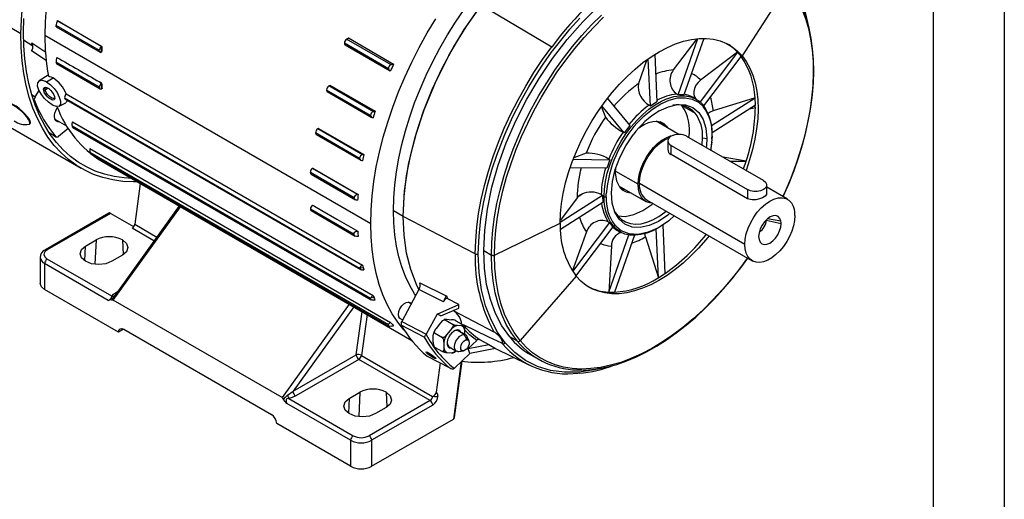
# Model space of a CAD drawing. Header units: inches. Extents: x 0 to 33, y 0 to 25.5.
# Tile 12 of 15: x 22.6 to 33, y 14 to 19.1. Entities that reach past the tile are written whole.
import ezdxf

# ---------------------------------------------------------------- set-up
doc = ezdxf.new("R2010")
doc.units = ezdxf.units.IN
doc.header["$LTSCALE"] = 3
doc.header["$MEASUREMENT"] = 0
doc.layers.add('TEXT', color=140, linetype='Continuous', lineweight=25)

msp = doc.modelspace()

# ---------------------------------------------------------------- linework, layer by layer
at = {"color": 7, "linetype": 'Continuous'}
msp.add_line((33, 25.5), (33, 0), dxfattribs=at)
for p, q in [((22.62, 18.914), (20.916, 19.897)), ((30.712, 19.425), (30.232, 18.682)), ((27.48, 19.218), (28.223, 18.776)), ((23.003, 19.051), (23.004, 19.054)), ((23.472, 18.78), (23.003, 19.051)), ((23.004, 19.054), (23.475, 18.782)), ((23.448, 18.737), (22.99, 19.001)), ((22.993, 18.988), (23.455, 18.721)), ((22.745, 18.785), (22.648, 18.846)), ((22.734, 18.819), (22.882, 18.72)), ((22.743, 18.786), (22.734, 18.819)), ((26.312, 16.911), (22.872, 18.897)), ((26.5, 18.547), (26.034, 18.816)), ((26.058, 18.859), (26.074, 18.869)), ((26.527, 18.589), (26.058, 18.859)), ((26.077, 18.871), (26.554, 18.596)), ((29.756, 18.862), (29.506, 18.533)), ((29.556, 18.272), (29.765, 18.865)), ((29.828, 18.867), (29.618, 18.271)), ((22.732, 18.735), (22.744, 18.759)), ((22.886, 18.633), (22.732, 18.735)), ((23.471, 18.721), (23.468, 18.72)), ((23.472, 18.78), (23.472, 18.78)), ((26.042, 18.8), (26.519, 18.525)), ((30.185, 18.72), (29.79, 18.196)), ((30.185, 18.72), (29.795, 18.427)), ((30.185, 18.72), (30.204, 18.698)), ((23.448, 18.351), (22.99, 18.615)), ((29.222, 18.634), (29.138, 18.389)), ((29.264, 18.153), (29.241, 18.651)), ((29.31, 18.697), (29.334, 18.198)), ((29.83, 18.154), (30.223, 18.674)), ((30.204, 18.698), (30.232, 18.682)), ((30.204, 18.698), (30.223, 18.674)), ((22.994, 18.601), (23.455, 18.335)), ((26.554, 18.596), (26.527, 18.589)), ((21.552, 18.479), (23.256, 17.496)), ((22.908, 18.479), (22.813, 18.419)), ((22.891, 18.407), (22.959, 18.449)), ((23.448, 18.407), (23.471, 18.393)), ((23.47, 18.393), (23.448, 18.407)), ((22.77, 18.25), (22.811, 18.317)), ((22.86, 18.314), (22.875, 18.319)), ((22.908, 18.34), (22.874, 18.321)), ((22.875, 18.319), (22.874, 18.321)), ((23.472, 18.336), (23.47, 18.393)), ((23.47, 18.393), (23.471, 18.393)), ((23.475, 18.338), (23.472, 18.336)), ((23.472, 18.336), (23.472, 18.336)), ((26.31, 18.053), (25.846, 18.322)), ((25.853, 18.305), (26.325, 18.033)), ((25.87, 18.365), (25.879, 18.37)), ((26.341, 18.093), (25.87, 18.365)), ((25.882, 18.372), (26.359, 18.097)), ((22.733, 18.274), (22.77, 18.25)), ((22.763, 18.211), (22.751, 18.219)), ((23.081, 18.241), (26.194, 16.444)), ((23.086, 18.226), (26.203, 16.427)), ((23.098, 18.281), (26.226, 16.476)), ((28.811, 18.232), (29.048, 17.947)), ((29.334, 18.198), (29.264, 18.153)), ((29.556, 18.272), (29.543, 18.279)), ((29.618, 18.271), (29.556, 18.272)), ((29.749, 18.225), (29.719, 18.242)), ((29.91, 17.947), (30.369, 18.239)), ((30.369, 18.239), (29.927, 18.101)), ((30.373, 18.161), (30.369, 18.239)), ((23.022, 18.151), (23.094, 18.188)), ((26.359, 18.097), (26.341, 18.093)), ((28.747, 18.142), (28.79, 18.036)), ((28.989, 17.87), (28.752, 18.154)), ((29.264, 18.153), (29.251, 18.161)), ((29.598, 18.158), (29.737, 18.078)), ((30.373, 18.161), (29.916, 17.87)), ((30.31, 18.122), (30.373, 18.138)), ((22.976, 18.016), (23.101, 17.944)), ((23.163, 17.986), (26.338, 16.153)), ((29.566, 17.854), (29.325, 17.993)), ((29.379, 17.974), (29.365, 17.987)), ((22.711, 17.964), (22.716, 17.97)), ((23.119, 17.915), (23.018, 17.832)), ((23.16, 17.943), (26.31, 16.125)), ((23.168, 17.927), (26.318, 16.109)), ((25.754, 17.912), (25.759, 17.915)), ((26.227, 17.639), (25.754, 17.912)), ((25.762, 17.917), (26.239, 17.641)), ((28.989, 17.87), (28.976, 17.877)), ((29.048, 17.947), (28.989, 17.87)), ((29.379, 17.974), (29.435, 17.942)), ((29.39, 17.955), (29.379, 17.974)), ((29.435, 17.942), (29.446, 17.923)), ((22.914, 17.876), (22.989, 17.829)), ((22.995, 17.825), (22.996, 17.824)), ((26.194, 17.601), (25.73, 17.869)), ((25.737, 17.853), (26.207, 17.582)), ((29.448, 17.786), (29.448, 17.698)), ((30.457, 17.367), (29.65, 17.833)), ((29.816, 17.817), (29.86, 17.81)), ((23.347, 17.704), (26.522, 15.871)), ((29.483, 17.738), (30.29, 17.271)), ((29.483, 17.641), (29.483, 17.738)), ((23.347, 17.667), (26.5, 15.847)), ((23.357, 17.65), (26.505, 15.832)), ((23.473, 17.571), (26.746, 15.681)), ((26.239, 17.641), (26.227, 17.639)), ((28.449, 17.591), (28.837, 17.586)), ((28.586, 17.656), (28.457, 17.607)), ((28.837, 17.586), (28.805, 17.497)), ((28.824, 17.594), (28.837, 17.586)), ((30.29, 17.175), (29.483, 17.641)), ((30.274, 17.57), (30.032, 17.613)), ((30.102, 17.572), (30.274, 17.57)), ((30.246, 17.489), (30.274, 17.57)), ((26.174, 17.22), (25.699, 17.494)), ((25.699, 17.494), (25.699, 17.494)), ((25.702, 17.496), (26.179, 17.221)), ((28.805, 17.497), (28.416, 17.501)), ((28.897, 17.447), (28.901, 17.5)), ((29.134, 17.328), (28.898, 17.464)), ((26.138, 17.184), (25.675, 17.451)), ((25.682, 17.435), (26.15, 17.165)), ((23.88, 17.336), (23.821, 16.906)), ((28.935, 17.308), (29.215, 17.147)), ((30.261, 16.693), (29.148, 17.336)), ((30.29, 17.271), (30.29, 17.175)), ((30.492, 17.226), (30.492, 17.319)), ((30.713, 17.169), (30.492, 17.296)), ((26.179, 17.221), (26.174, 17.22)), ((28.313, 16.928), (28.758, 17.212)), ((28.491, 17.185), (28.315, 16.95)), ((28.745, 17.22), (28.758, 17.212)), ((28.758, 17.212), (28.758, 17.206)), ((28.758, 17.206), (28.775, 17.197)), ((28.758, 17.206), (28.762, 17.134)), ((28.797, 17.197), (28.799, 17.227)), ((29.225, 17.164), (30.339, 16.521)), ((23.594, 16.105), (24.305, 17.09)), ((24.291, 17.099), (23.613, 16.159)), ((26.138, 16.798), (25.675, 17.066)), ((25.682, 17.05), (26.149, 16.78)), ((26.656, 16.989), (26.551, 17.049)), ((28.762, 17.134), (28.314, 16.849)), ((23.546, 17.023), (22.878, 16.637)), ((23.566, 17.021), (22.898, 16.635)), ((23.811, 16.88), (23.566, 17.021)), ((27.416, 16.594), (26.656, 16.989)), ((30.486, 16.951), (30.487, 16.95)), ((30.487, 16.95), (30.644, 16.913)), ((30.642, 16.938), (30.5, 16.963)), ((24.024, 16.73), (23.793, 16.863)), ((23.821, 16.906), (24.054, 16.771)), ((27.618, 16.58), (28.313, 16.917)), ((28.832, 16.925), (28.443, 16.409)), ((28.479, 16.36), (28.87, 16.879)), ((28.819, 16.932), (28.832, 16.925)), ((28.832, 16.925), (28.85, 16.901)), ((28.85, 16.901), (28.87, 16.879)), ((28.867, 16.891), (28.85, 16.901)), ((28.912, 16.844), (28.942, 16.827)), ((29.349, 16.342), (29.325, 16.856)), ((29.394, 16.898), (29.418, 16.386)), ((23.302, 16.676), (23.413, 16.74)), ((23.413, 16.74), (23.401, 16.486)), ((23.691, 16.74), (23.699, 16.585)), ((26.179, 16.777), (26.174, 16.776)), ((28.589, 16.826), (28.442, 16.418)), ((28.824, 16.189), (29.037, 16.794)), ((29.097, 16.789), (28.886, 16.188)), ((29.214, 16.774), (29.349, 16.342)), ((23.294, 16.521), (23.302, 16.676)), ((28.853, 16.676), (28.824, 16.189)), ((22.824, 16.555), (22.824, 16.282)), ((23.578, 16.146), (22.898, 16.539)), ((23.691, 16.579), (23.58, 16.515)), ((27.505, 16.628), (27.586, 16.581)), ((22.87, 16.491), (22.87, 16.218)), ((23.542, 16.103), (22.87, 16.491)), ((26.194, 16.444), (26.232, 16.451)), ((26.227, 16.424), (26.238, 16.427)), ((26.227, 16.424), (26.239, 16.426)), ((26.238, 16.427), (26.239, 16.426)), ((28.481, 16.358), (27.889, 15.679)), ((29.349, 16.342), (29.418, 16.386)), ((23.65, 15.768), (22.87, 16.218)), ((26.821, 16.217), (26.64, 15.88)), ((27.082, 16.088), (26.821, 16.217)), ((26.831, 16.289), (27.109, 16.152)), ((23.613, 16.159), (23.61, 16.155)), ((23.622, 16.168), (23.613, 16.159)), ((23.627, 16.188), (23.639, 16.195)), ((23.632, 16.186), (23.627, 16.188)), ((26.348, 16.132), (26.31, 16.125)), ((26.341, 16.106), (26.359, 16.11)), ((26.359, 16.11), (26.359, 16.109)), ((27.092, 16.112), (27.082, 16.088)), ((27.093, 16.109), (27.092, 16.112)), ((27.243, 16.059), (27.118, 16.124)), ((28.824, 16.189), (28.886, 16.188)), ((23.577, 16.107), (23.542, 16.103)), ((25.376, 15.077), (23.594, 16.105)), ((26.086, 16.062), (25.376, 15.077)), ((26.134, 16.034), (25.492, 15.144)), ((26.341, 16.106), (26.359, 16.109)), ((26.708, 16.085), (26.723, 16.08)), ((26.74, 16.066), (26.708, 16.085)), ((26.741, 16.069), (26.723, 16.08)), ((27.012, 15.958), (27.243, 16.059)), ((27.053, 15.939), (27.241, 16.02)), ((27.082, 16.088), (27.093, 16.109)), ((27.241, 16.02), (27.243, 16.059)), ((26.16, 15.529), (26.222, 15.983)), ((26.274, 15.953), (26.215, 15.523)), ((26.624, 15.91), (26.648, 15.896)), ((27.012, 15.958), (26.897, 15.745)), ((27.053, 15.939), (27.012, 15.958)), ((27.096, 15.903), (27.088, 15.899)), ((27.116, 15.904), (27.164, 15.899)), ((27.184, 15.997), (27.612, 15.772)), ((23.705, 15.8), (25.264, 14.9)), ((26.527, 15.83), (26.554, 15.836)), ((26.876, 15.716), (26.635, 15.842)), ((26.64, 15.88), (26.897, 15.745)), ((27.005, 15.808), (27.052, 15.867)), ((27.088, 15.899), (27.08, 15.894)), ((27.098, 15.898), (27.182, 15.85)), ((27.164, 15.802), (27.116, 15.743)), ((27.209, 15.888), (27.293, 15.84)), ((27.275, 15.835), (27.228, 15.839)), ((27.56, 15.716), (27.292, 15.844)), ((23.702, 15.798), (23.65, 15.768)), ((26.897, 15.744), (26.897, 15.745)), ((26.973, 15.662), (26.973, 15.725)), ((26.987, 15.76), (27.07, 15.712)), ((27.3, 15.743), (27.224, 15.787)), ((27.315, 15.739), (27.239, 15.782)), ((27.33, 15.688), (27.3, 15.743)), ((27.307, 15.743), (27.307, 15.789)), ((27.35, 15.672), (27.33, 15.719)), ((27.697, 15.651), (27.56, 15.716)), ((27.86, 15.671), (27.779, 15.718)), ((26.987, 15.611), (27.07, 15.563)), ((27.084, 15.661), (27.084, 15.598)), ((27.141, 15.612), (27.216, 15.568)), ((27.34, 15.594), (27.431, 15.681)), ((27.34, 15.594), (27.559, 15.638)), ((27.357, 15.543), (27.34, 15.594)), ((27.628, 15.597), (27.357, 15.543)), ((27.461, 15.689), (27.559, 15.638)), ((27.559, 15.638), (27.628, 15.597)), ((27.622, 15.6), (27.982, 15.422)), ((25.492, 15.144), (26.16, 15.529)), ((26.215, 15.523), (26.966, 15.089)), ((26.907, 15.516), (27.148, 15.39)), ((26.983, 15.509), (26.975, 15.498)), ((27.116, 15.552), (27.164, 15.548)), ((27.195, 15.388), (27.357, 15.543)), ((27.231, 15.564), (27.285, 15.571)), ((27.241, 15.564), (27.291, 15.571)), ((28.003, 15.528), (28.083, 15.482)), ((26.187, 15.481), (25.52, 15.095)), ((26.939, 15.047), (26.187, 15.481)), ((27.045, 15.443), (27.002, 15.133)), ((27.158, 15.386), (27.162, 15.383)), ((27.268, 15.459), (27.185, 14.851)), ((27.195, 15.388), (27.193, 15.387)), ((27.196, 14.866), (27.278, 15.461)), ((25.435, 15.102), (25.492, 15.144)), ((26.086, 15.069), (26.197, 15.133)), ((26.197, 15.133), (26.185, 14.879)), ((26.475, 15.133), (26.482, 14.978)), ((25.427, 15.015), (25.393, 15.058)), ((26.099, 14.627), (25.427, 15.015)), ((25.447, 15.068), (26.127, 14.675)), ((26.086, 15.069), (26.078, 14.914)), ((26.939, 15.047), (26.294, 14.675)), ((26.967, 14.999), (26.322, 14.627)), ((26.475, 14.972), (26.364, 14.908)), ((26.099, 14.353), (25.32, 14.803)), ((26.322, 14.353), (27.185, 14.851)), ((26.099, 14.627), (26.099, 14.353)), ((26.322, 14.627), (26.322, 14.353))]:
    msp.add_line(p, q)
at = {"flags": 128}
for points in [[(23.558, 21.059), (23.468, 20.91), (23.384, 20.757), (23.305, 20.602), (23.232, 20.445), (23.166, 20.287), (23.105, 20.128), (23.052, 19.969), (23.004, 19.81), (22.964, 19.652), (22.931, 19.496), (22.906, 19.342), (22.887, 19.19), (22.876, 19.042), (22.872, 18.897)], [(26.551, 17.049), (26.555, 17.183), (26.566, 17.32), (26.584, 17.46), (26.608, 17.602), (26.64, 17.746), (26.679, 17.892), (26.724, 18.039), (26.775, 18.186), (26.833, 18.332), (26.897, 18.477), (26.967, 18.621), (27.042, 18.763), (27.122, 18.903), (27.208, 19.039), (27.298, 19.171), (27.392, 19.299), (27.489, 19.422), (27.591, 19.54), (27.695, 19.653), (27.802, 19.759), (27.911, 19.859), (28.022, 19.951), (28.12, 20.027)], [(26.656, 16.989), (26.665, 17.199), (26.691, 17.417), (26.734, 17.641), (26.794, 17.869), (26.87, 18.098), (26.961, 18.326), (27.067, 18.552), (27.186, 18.773), (27.318, 18.987), (27.46, 19.191), (27.613, 19.385), (27.773, 19.565), (27.94, 19.731), (28.093, 19.863)], [(27.505, 16.628), (27.515, 16.843), (27.544, 17.066), (27.592, 17.296), (27.658, 17.529), (27.742, 17.763), (27.843, 17.996), (27.959, 18.224), (28.089, 18.445), (28.232, 18.656), (28.387, 18.856), (28.55, 19.041), (28.721, 19.21), (28.898, 19.361), (29.078, 19.491), (29.259, 19.6), (29.44, 19.686), (29.618, 19.749), (29.791, 19.787), (29.958, 19.8), (30.116, 19.789), (30.263, 19.752), (30.399, 19.691), (30.404, 19.688)], [(30.712, 19.425), (30.769, 19.349), (30.82, 19.266), (30.864, 19.175), (30.901, 19.077), (30.932, 18.972), (30.955, 18.861), (30.972, 18.745), (30.981, 18.624), (30.983, 18.498), (30.978, 18.368), (30.966, 18.235), (30.947, 18.098), (30.92, 17.96), (30.887, 17.819), (30.847, 17.678), (30.8, 17.535), (30.747, 17.393), (30.688, 17.252), (30.663, 17.197)], [(30.666, 17.196), (30.67, 17.204), (30.728, 17.338), (30.781, 17.473), (30.829, 17.608), (30.87, 17.743), (30.906, 17.877), (30.935, 18.01), (30.958, 18.141), (30.975, 18.271), (30.985, 18.397), (30.989, 18.52), (30.986, 18.64), (30.977, 18.756), (30.962, 18.867), (30.94, 18.974), (30.911, 19.075), (30.877, 19.17), (30.836, 19.259), (30.795, 19.332)], [(22.62, 18.914), (22.624, 19.062), (22.635, 19.214)], [(26.656, 16.989), (26.67, 17.257), (26.712, 17.536), (26.781, 17.823), (26.875, 18.113), (26.995, 18.402), (27.137, 18.685), (27.3, 18.959), (27.48, 19.218)], [(22.647, 18.93), (22.652, 19.076)], [(26.312, 16.911), (26.316, 17.056), (26.327, 17.204), (26.346, 17.356), (26.371, 17.51), (26.404, 17.666), (26.445, 17.824), (26.492, 17.983), (26.545, 18.142), (26.606, 18.301), (26.672, 18.459), (26.745, 18.616), (26.824, 18.771), (26.908, 18.924), (26.998, 19.073)], [(27.448, 16.595), (27.456, 16.781), (27.475, 16.965), (27.506, 17.143), (27.546, 17.316), (27.592, 17.48), (27.643, 17.636), (27.727, 17.851), (27.814, 18.043), (27.899, 18.211), (27.98, 18.355), (28.054, 18.476), (28.118, 18.575), (28.172, 18.652), (28.213, 18.709), (28.228, 18.73), (28.235, 18.739), (28.236, 18.74), (28.236, 18.74), (28.236, 18.74), (28.236, 18.74), (28.236, 18.74), (28.236, 18.74), (28.236, 18.74), (28.374, 18.916), (28.402, 18.949), (28.414, 18.962), (28.443, 18.995), (28.488, 19.046), (28.521, 19.081)], [(27.586, 16.581), (27.59, 16.712), (27.601, 16.847), (27.619, 16.985), (27.644, 17.125), (27.677, 17.267), (27.716, 17.411), (27.763, 17.555), (27.816, 17.699), (27.875, 17.843), (27.94, 17.985), (28.011, 18.125), (28.088, 18.263), (28.17, 18.398), (28.257, 18.53), (28.348, 18.657), (28.443, 18.78), (28.542, 18.897), (28.644, 19.008), (28.748, 19.113)], [(27.618, 16.58), (27.621, 16.71), (27.632, 16.844), (27.65, 16.98), (27.676, 17.119), (27.708, 17.26), (27.747, 17.403), (27.793, 17.545), (27.845, 17.688), (27.904, 17.83), (27.969, 17.971), (28.039, 18.111), (28.115, 18.248), (28.197, 18.381), (28.282, 18.512), (28.373, 18.638), (28.467, 18.759), (28.565, 18.875), (28.666, 18.986), (28.77, 19.09)], [(23.788, 17.389), (23.71, 17.394), (23.604, 17.409), (23.503, 17.433), (23.405, 17.467), (23.313, 17.51), (23.225, 17.561), (23.142, 17.622), (23.065, 17.691), (22.994, 17.768), (22.929, 17.853), (22.871, 17.947), (22.819, 18.047), (22.773, 18.155), (22.735, 18.27), (22.703, 18.391), (22.678, 18.518), (22.661, 18.65), (22.65, 18.788), (22.647, 18.93)], [(22.993, 18.988), (22.993, 18.988), (22.991, 18.992), (22.99, 18.996), (22.99, 19.001)], [(23.851, 17.352), (23.807, 17.352), (23.696, 17.358), (23.589, 17.373), (23.486, 17.398), (23.387, 17.432), (23.293, 17.475), (23.204, 17.528), (23.121, 17.589), (23.043, 17.659), (22.971, 17.737), (22.905, 17.824), (22.846, 17.918), (22.793, 18.02), (22.747, 18.129), (22.708, 18.245), (22.676, 18.368), (22.651, 18.496), (22.633, 18.631), (22.623, 18.77), (22.62, 18.914)], [(26.077, 18.871), (26.076, 18.87), (26.074, 18.869)], [(28.313, 16.917), (28.316, 17.019), (28.327, 17.124), (28.345, 17.232), (28.369, 17.342), (28.401, 17.453), (28.439, 17.564), (28.483, 17.675), (28.533, 17.786), (28.589, 17.894), (28.65, 18), (28.716, 18.102), (28.787, 18.201), (28.861, 18.294), (28.938, 18.383), (29.019, 18.466), (29.102, 18.542), (29.186, 18.611), (29.272, 18.673), (29.358, 18.726), (29.445, 18.772), (29.53, 18.809), (29.615, 18.837), (29.698, 18.856), (29.778, 18.866), (29.855, 18.867), (29.93, 18.858), (30, 18.841), (30.066, 18.814), (30.126, 18.778), (30.182, 18.734), (30.232, 18.682)], [(23.468, 18.72), (23.47, 18.75), (23.472, 18.78)], [(23.472, 18.78), (23.474, 18.781), (23.475, 18.782)], [(27.416, 16.594), (27.42, 16.732), (27.432, 16.874), (27.451, 17.019), (27.478, 17.167), (27.512, 17.316), (27.554, 17.467), (27.603, 17.619), (27.66, 17.77), (27.722, 17.921), (27.792, 18.071), (27.867, 18.218), (27.948, 18.363), (28.035, 18.505), (28.126, 18.643), (28.223, 18.776)], [(30.232, 18.682), (30.276, 18.621), (30.314, 18.554), (30.345, 18.479), (30.369, 18.397), (30.387, 18.31), (30.397, 18.217), (30.401, 18.119), (30.397, 18.017), (30.386, 17.912), (30.368, 17.804), (30.343, 17.695), (30.311, 17.584), (30.274, 17.473)], [(22.949, 18.166), (22.909, 18.194), (22.87, 18.231), (22.836, 18.274), (22.809, 18.32), (22.796, 18.364), (22.797, 18.398), (22.814, 18.42), (22.842, 18.425), (22.878, 18.414), (22.891, 18.407)], [(22.891, 18.407), (22.931, 18.378), (22.969, 18.339), (23.002, 18.294), (23.025, 18.247), (23.038, 18.205), (23.037, 18.171), (23.023, 18.152), (22.996, 18.148), (22.961, 18.16), (22.949, 18.166)], [(22.91, 18.467), (22.947, 18.456), (22.959, 18.449)], [(29.795, 18.427), (29.767, 18.402), (29.745, 18.372), (29.73, 18.339), (29.723, 18.306), (29.724, 18.274), (29.733, 18.244), (29.745, 18.228)], [(22.86, 18.314), (22.858, 18.335), (22.865, 18.348), (22.88, 18.351), (22.89, 18.349), (22.901, 18.344), (22.913, 18.337), (22.925, 18.327), (22.936, 18.316), (22.947, 18.304), (22.964, 18.277), (22.974, 18.252)], [(22.974, 18.252), (22.976, 18.232), (22.97, 18.219), (22.955, 18.216), (22.945, 18.219), (22.934, 18.224), (22.923, 18.231), (22.911, 18.24), (22.899, 18.251), (22.888, 18.264), (22.87, 18.289), (22.86, 18.314)], [(22.874, 18.321), (22.873, 18.338), (22.879, 18.348), (22.888, 18.35)], [(22.976, 18.239), (22.973, 18.234), (22.96, 18.232), (22.951, 18.235), (22.942, 18.24), (22.932, 18.246), (22.921, 18.254), (22.901, 18.275), (22.885, 18.297), (22.875, 18.319)], [(23.448, 18.351), (23.449, 18.342), (23.455, 18.335), (23.463, 18.333), (23.472, 18.336)], [(25.846, 18.322), (25.847, 18.315), (25.849, 18.309), (25.853, 18.305), (25.853, 18.305)], [(25.882, 18.372), (25.881, 18.371), (25.879, 18.37)], [(23.081, 18.241), (23.082, 18.232), (23.087, 18.226), (23.087, 18.226)], [(23.108, 18.214), (23.106, 18.201), (23.093, 18.19)], [(28.775, 17.197), (28.779, 17.276), (28.79, 17.358), (28.809, 17.443), (28.836, 17.528), (28.869, 17.614), (28.909, 17.699), (28.955, 17.781), (29.006, 17.859), (29.061, 17.934), (29.121, 18.002), (29.183, 18.064), (29.248, 18.119), (29.314, 18.166), (29.381, 18.204), (29.433, 18.228)], [(29.125, 17.974), (29.15, 18.001), (29.176, 18.027), (29.192, 18.043), (29.196, 18.046), (29.197, 18.047), (29.198, 18.047), (29.198, 18.048), (29.198, 18.048), (29.198, 18.048), (29.198, 18.048), (29.198, 18.048), (29.198, 18.048), (29.285, 18.12), (29.375, 18.176), (29.464, 18.216), (29.55, 18.238), (29.632, 18.241), (29.706, 18.226), (29.771, 18.193), (29.826, 18.143)], [(29.433, 18.228), (29.447, 18.233), (29.511, 18.253), (29.574, 18.262), (29.633, 18.261), (29.689, 18.251), (29.739, 18.23), (29.785, 18.201), (29.824, 18.161)], [(22.709, 17.963), (22.714, 17.973), (22.711, 17.99), (22.7, 18.012), (22.681, 18.038), (22.657, 18.066), (22.628, 18.094), (22.597, 18.121), (22.565, 18.144), (22.536, 18.162), (22.51, 18.173), (22.49, 18.178), (22.477, 18.174)], [(22.716, 17.97), (22.719, 17.979), (22.716, 17.996), (22.705, 18.018), (22.686, 18.044), (22.662, 18.072), (22.633, 18.1), (22.602, 18.127), (22.57, 18.15), (22.541, 18.167), (22.515, 18.179), (22.495, 18.183), (22.482, 18.18)], [(23.005, 18.137), (23, 18.129), (22.983, 18.099)], [(29.357, 18.101), (29.455, 18.146), (29.549, 18.168), (29.636, 18.164), (29.712, 18.136), (29.775, 18.084), (29.822, 18.011), (29.85, 17.918), (29.86, 17.81)], [(29.927, 18.101), (29.895, 18.088), (29.874, 18.074)], [(22.971, 18.044), (22.975, 18.018), (22.986, 18), (23.004, 17.99), (23.021, 17.99)], [(29.142, 17.921), (29.152, 17.929), (29.199, 17.959), (29.246, 17.98), (29.291, 17.991), (29.333, 17.993), (29.372, 17.985), (29.406, 17.968), (29.435, 17.942)], [(22.703, 17.96), (22.705, 17.961), (22.709, 17.963)], [(25.762, 17.917), (25.76, 17.916), (25.759, 17.915)], [(23.018, 17.832), (23.009, 17.826), (23, 17.824), (22.992, 17.826), (22.989, 17.829)], [(29.471, 17.022), (29.448, 17.001), (29.35, 16.935), (29.252, 16.891), (29.158, 16.871), (29.072, 16.876), (28.996, 16.906), (28.935, 16.96), (28.889, 17.035), (28.862, 17.128), (28.853, 17.237), (28.864, 17.356), (28.894, 17.482), (28.942, 17.609), (29.005, 17.733), (29.082, 17.849)], [(29.134, 17.328), (29.138, 17.382), (29.149, 17.44), (29.167, 17.498), (29.192, 17.557), (29.223, 17.613), (29.258, 17.667), (29.298, 17.715), (29.341, 17.757), (29.386, 17.792), (29.431, 17.819), (29.476, 17.837), (29.508, 17.845)], [(29.148, 17.336), (29.152, 17.391), (29.164, 17.449), (29.183, 17.508), (29.209, 17.566), (29.242, 17.622), (29.279, 17.674), (29.32, 17.721), (29.365, 17.76), (29.41, 17.792), (29.456, 17.814), (29.46, 17.816)], [(29.812, 17.74), (29.812, 17.745), (29.816, 17.817)], [(29.86, 17.81), (29.856, 17.736), (29.853, 17.716)], [(29.912, 17.773), (29.904, 17.711), (29.9, 17.689)], [(29.916, 17.834), (29.904, 17.701), (29.901, 17.689)], [(25.702, 17.496), (25.701, 17.495), (25.699, 17.494)], [(25.675, 17.451), (25.676, 17.442), (25.681, 17.436), (25.682, 17.436)], [(28.944, 17.291), (28.909, 17.359), (28.897, 17.447)], [(30.457, 17.367), (30.479, 17.35), (30.49, 17.33), (30.49, 17.309), (30.479, 17.288), (30.457, 17.271), (30.427, 17.259), (30.392, 17.252), (30.355, 17.252), (30.32, 17.259), (30.29, 17.271)], [(28.959, 17.278), (28.968, 17.275), (28.997, 17.273)], [(29.287, 17.128), (29.259, 17.131), (29.223, 17.143), (29.192, 17.164), (29.167, 17.194), (29.149, 17.232), (29.138, 17.277), (29.134, 17.328)], [(26.175, 17.161), (26.162, 17.161), (26.15, 17.165), (26.145, 17.169), (26.141, 17.173), (26.139, 17.178), (26.138, 17.184)], [(28.491, 17.185), (28.512, 17.206), (28.541, 17.223)], [(30.261, 16.693), (30.265, 16.748), (30.277, 16.806), (30.297, 16.865), (30.323, 16.923), (30.355, 16.98), (30.393, 17.032), (30.434, 17.078), (30.478, 17.118), (30.524, 17.149), (30.569, 17.171), (30.614, 17.184), (30.655, 17.186), (30.693, 17.178), (30.726, 17.16), (30.753, 17.132), (30.773, 17.096), (30.785, 17.053)], [(30.49, 17.231), (30.489, 17.221), (30.475, 17.203), (30.449, 17.186), (30.416, 17.173), (30.379, 17.164), (30.34, 17.162), (30.304, 17.169), (30.29, 17.175)], [(25.675, 17.066), (25.677, 17.056), (25.682, 17.05), (25.682, 17.049)], [(25.698, 17.108), (25.718, 17.097), (25.797, 17.051), (25.955, 16.959), (26.175, 16.833)], [(26.787, 16.154), (26.775, 16.172), (26.724, 16.259), (26.679, 16.354), (26.64, 16.455), (26.608, 16.563), (26.584, 16.676), (26.566, 16.796), (26.555, 16.92), (26.551, 17.049)], [(28.922, 16.993), (28.997, 16.988), (29.088, 17.007), (29.183, 17.05), (29.278, 17.114), (29.291, 17.126)], [(23.566, 17.021), (23.555, 17.025), (23.546, 17.023)], [(26.821, 16.218), (26.794, 16.269), (26.734, 16.428), (26.691, 16.602), (26.665, 16.79), (26.656, 16.989)], [(26.821, 16.218), (26.794, 16.269), (26.734, 16.428), (26.691, 16.602), (26.665, 16.789), (26.656, 16.989)], [(29.458, 16.943), (29.349, 16.869), (29.24, 16.821), (29.136, 16.799), (29.04, 16.804), (28.956, 16.837), (28.887, 16.897)], [(28.92, 16.994), (28.958, 16.957), (29.003, 16.93), (29.053, 16.913), (29.108, 16.907), (29.166, 16.912), (29.227, 16.927), (29.291, 16.953), (29.354, 16.989), (29.418, 17.034), (29.431, 17.045)], [(29.518, 16.997), (29.459, 16.943), (29.458, 16.943)], [(30.79, 16.997), (30.787, 16.944), (30.776, 16.889), (30.758, 16.833), (30.734, 16.777), (30.704, 16.723), (30.67, 16.672), (30.631, 16.626), (30.59, 16.586), (30.547, 16.553), (30.503, 16.527), (30.46, 16.511), (30.419, 16.504), (30.381, 16.506), (30.346, 16.517), (30.317, 16.537), (30.293, 16.566), (30.275, 16.602), (30.265, 16.645), (30.261, 16.693)], [(30.642, 16.938), (30.632, 16.967), (30.614, 16.987), (30.59, 16.997), (30.562, 16.996), (30.53, 16.984), (30.499, 16.962), (30.469, 16.932), (30.444, 16.896), (30.424, 16.856), (30.412, 16.815), (30.407, 16.777)], [(26.664, 15.789), (26.662, 15.791), (26.597, 15.873), (26.538, 15.962), (26.486, 16.058), (26.441, 16.162), (26.402, 16.272), (26.37, 16.389), (26.345, 16.512), (26.327, 16.64), (26.316, 16.773), (26.312, 16.911)], [(29.428, 16.922), (29.418, 16.914), (29.354, 16.872), (29.29, 16.838), (29.227, 16.813), (29.165, 16.797), (29.106, 16.79), (29.049, 16.792), (28.996, 16.803), (28.948, 16.824), (28.905, 16.853), (28.867, 16.891)], [(30.407, 16.777), (30.411, 16.744), (30.423, 16.718), (30.442, 16.7), (30.466, 16.692), (30.495, 16.695), (30.525, 16.708), (30.556, 16.73), (30.585, 16.76), (30.609, 16.796), (30.628, 16.835), (30.64, 16.875), (30.644, 16.913)], [(23.691, 16.74), (23.734, 16.703), (23.749, 16.66), (23.734, 16.616), (23.691, 16.579)], [(26.138, 16.798), (26.136, 16.811), (26.137, 16.815), (26.138, 16.818), (26.141, 16.821), (26.144, 16.824), (26.151, 16.828), (26.16, 16.831), (26.176, 16.833)], [(26.174, 16.776), (26.161, 16.776), (26.149, 16.78), (26.144, 16.783), (26.141, 16.788), (26.139, 16.793), (26.138, 16.798)], [(26.175, 16.833), (26.176, 16.812), (26.179, 16.777)], [(29.884, 16.784), (29.851, 16.743), (29.773, 16.655), (29.693, 16.573), (29.61, 16.497), (29.526, 16.428), (29.44, 16.366), (29.354, 16.313), (29.268, 16.267), (29.182, 16.23), (29.098, 16.202), (29.015, 16.183), (28.935, 16.173), (28.857, 16.173), (28.783, 16.181), (28.713, 16.199), (28.647, 16.226), (28.587, 16.261), (28.531, 16.305), (28.481, 16.358)], [(29.214, 16.774), (29.206, 16.808), (29.206, 16.81)], [(22.898, 16.635), (22.873, 16.614), (22.866, 16.601), (22.863, 16.587), (22.872, 16.561), (22.898, 16.539)], [(23.58, 16.515), (23.516, 16.49), (23.441, 16.482), (23.365, 16.49), (23.302, 16.515), (23.259, 16.552), (23.244, 16.595), (23.259, 16.639), (23.302, 16.676)], [(27.732, 15.655), (27.651, 15.767), (27.582, 15.898), (27.525, 16.046), (27.483, 16.213), (27.457, 16.396), (27.448, 16.595)], [(27.779, 15.718), (27.697, 15.833), (27.629, 15.965), (27.575, 16.111), (27.536, 16.272), (27.513, 16.444), (27.505, 16.628)], [(27.86, 15.671), (27.797, 15.756), (27.742, 15.85), (27.695, 15.953), (27.656, 16.065), (27.625, 16.184), (27.603, 16.31), (27.59, 16.443), (27.586, 16.581)], [(27.889, 15.679), (27.827, 15.763), (27.772, 15.856), (27.726, 15.958), (27.687, 16.069), (27.657, 16.187), (27.635, 16.312), (27.622, 16.443), (27.618, 16.58)], [(30.289, 16.55), (30.217, 16.451), (30.123, 16.331), (30.025, 16.216), (29.924, 16.107), (29.821, 16.004), (29.715, 15.908), (29.607, 15.818), (29.498, 15.736), (29.389, 15.662), (29.279, 15.596), (29.169, 15.538), (29.059, 15.489), (28.951, 15.449), (28.844, 15.418), (28.739, 15.396), (28.636, 15.383), (28.537, 15.379), (28.44, 15.385), (28.347, 15.4), (28.259, 15.424), (28.175, 15.458), (28.095, 15.5), (28.021, 15.551), (27.952, 15.611), (27.889, 15.679)], [(28.548, 15.368), (28.612, 15.37), (28.71, 15.381), (28.81, 15.401), (28.911, 15.428), (29.015, 15.464), (29.119, 15.508), (29.224, 15.56), (29.329, 15.619), (29.433, 15.685), (29.538, 15.759), (29.641, 15.84), (29.743, 15.927), (29.843, 16.02), (29.941, 16.119), (30.036, 16.223), (30.129, 16.333), (30.218, 16.447), (30.292, 16.548)], [(26.227, 16.424), (26.214, 16.423), (26.203, 16.427), (26.196, 16.433), (26.194, 16.44), (26.194, 16.444)], [(26.226, 16.476), (26.229, 16.465), (26.232, 16.451)], [(22.87, 16.218), (22.836, 16.247), (22.824, 16.282)], [(23.542, 16.103), (23.553, 16.11), (23.566, 16.119), (23.57, 16.122), (23.573, 16.126), (23.575, 16.129), (23.576, 16.133), (23.578, 16.146)], [(23.61, 16.155), (23.595, 16.132), (23.577, 16.107)], [(23.578, 16.146), (23.598, 16.168), (23.627, 16.188)], [(26.341, 16.106), (26.329, 16.105), (26.319, 16.108), (26.312, 16.113), (26.31, 16.12), (26.31, 16.125)], [(26.338, 16.153), (26.342, 16.144), (26.348, 16.132)], [(27.109, 16.152), (27.118, 16.132), (27.122, 16.122)], [(23.577, 16.107), (23.585, 16.108), (23.594, 16.105)], [(26.624, 15.91), (26.621, 15.912), (26.608, 15.929), (26.604, 15.954), (26.608, 15.984), (26.62, 16.015), (26.639, 16.044), (26.661, 16.067), (26.685, 16.081), (26.708, 16.085)], [(27.098, 15.898), (27.096, 15.9), (27.095, 15.901), (27.094, 15.902), (27.097, 15.904), (27.111, 15.904), (27.116, 15.904)], [(23.65, 15.768), (23.654, 15.79), (23.666, 15.804), (23.684, 15.807), (23.705, 15.8)], [(26.527, 15.83), (26.514, 15.829), (26.505, 15.832), (26.502, 15.835), (26.5, 15.838), (26.499, 15.842), (26.5, 15.847)], [(26.522, 15.871), (26.538, 15.853), (26.554, 15.836)], [(26.987, 15.76), (26.985, 15.762), (26.983, 15.764), (26.983, 15.769), (26.985, 15.778), (26.999, 15.801), (27.005, 15.808)], [(27.052, 15.867), (27.075, 15.891), (27.081, 15.895), (27.088, 15.898), (27.092, 15.899), (27.096, 15.899), (27.098, 15.898)], [(27.182, 15.85), (27.184, 15.848), (27.185, 15.846), (27.185, 15.841), (27.183, 15.832), (27.169, 15.809), (27.164, 15.802)], [(27.228, 15.839), (27.196, 15.826), (27.164, 15.802)], [(27.293, 15.84), (27.295, 15.839), (27.296, 15.838), (27.297, 15.836), (27.294, 15.835), (27.28, 15.835), (27.275, 15.835)], [(27.307, 15.789), (27.295, 15.817), (27.275, 15.835)], [(27.307, 15.789), (27.304, 15.818), (27.303, 15.825), (27.3, 15.832), (27.297, 15.836), (27.294, 15.839), (27.293, 15.84)], [(26.973, 15.725), (26.975, 15.751), (26.977, 15.756), (26.98, 15.76), (26.982, 15.761), (26.985, 15.761), (26.987, 15.76)], [(26.988, 15.782), (26.976, 15.754), (26.976, 15.752)], [(27.116, 15.743), (27.093, 15.719), (27.087, 15.715), (27.08, 15.712), (27.076, 15.711), (27.072, 15.711), (27.07, 15.712)], [(27.116, 15.743), (27.096, 15.703), (27.084, 15.661)], [(27.166, 15.597), (27.165, 15.597), (27.145, 15.6), (27.13, 15.613), (27.122, 15.633), (27.121, 15.66), (27.127, 15.689), (27.14, 15.719), (27.158, 15.747)], [(27.231, 15.564), (27.212, 15.571), (27.2, 15.588), (27.196, 15.613), (27.2, 15.642), (27.212, 15.674), (27.23, 15.702), (27.253, 15.725), (27.277, 15.739), (27.3, 15.743)], [(27.431, 15.681), (27.354, 15.741), (27.307, 15.787)], [(27.612, 15.772), (27.614, 15.771), (27.616, 15.77), (27.622, 15.766), (27.628, 15.762), (27.636, 15.757), (27.66, 15.736), (27.679, 15.713), (27.689, 15.696), (27.697, 15.679), (27.7, 15.673), (27.701, 15.667), (27.703, 15.662), (27.703, 15.656), (27.702, 15.652), (27.7, 15.65), (27.699, 15.65), (27.697, 15.651)], [(27.084, 15.598), (27.082, 15.572), (27.08, 15.567), (27.077, 15.563), (27.075, 15.562), (27.072, 15.562), (27.07, 15.563)], [(27.084, 15.598), (27.096, 15.57), (27.116, 15.552)], [(27.285, 15.571), (27.271, 15.576), (27.263, 15.59), (27.262, 15.61), (27.268, 15.632), (27.279, 15.655), (27.295, 15.673), (27.313, 15.685), (27.33, 15.688)], [(27.33, 15.688), (27.341, 15.684), (27.349, 15.674), (27.353, 15.659), (27.351, 15.641), (27.345, 15.622), (27.335, 15.604), (27.322, 15.588), (27.307, 15.577)], [(28.724, 15.384), (28.672, 15.37), (28.511, 15.346), (28.356, 15.344), (28.209, 15.364), (28.072, 15.406), (27.946, 15.468), (27.832, 15.552), (27.732, 15.655)], [(26.975, 15.498), (26.958, 15.508), (26.947, 15.515), (26.935, 15.523), (26.916, 15.536), (26.902, 15.548), (26.896, 15.556), (26.897, 15.56), (26.906, 15.558), (26.913, 15.555), (26.922, 15.551)], [(26.922, 15.551), (26.94, 15.54), (26.951, 15.533), (26.962, 15.526), (26.98, 15.512), (26.994, 15.5), (26.999, 15.495), (27.001, 15.492), (27, 15.489), (26.996, 15.489), (26.99, 15.491), (26.975, 15.498)], [(27.164, 15.548), (27.196, 15.561), (27.21, 15.572)], [(27.164, 15.548), (27.182, 15.548), (27.184, 15.548)], [(27.183, 15.549), (27.2, 15.557), (27.2, 15.558)], [(27.2, 15.558), (27.202, 15.559), (27.213, 15.57)], [(27.307, 15.577), (27.296, 15.572), (27.285, 15.571)], [(25.376, 15.077), (25.385, 15.069), (25.393, 15.058)], [(25.393, 15.058), (25.411, 15.083), (25.435, 15.102)], [(25.52, 15.095), (25.484, 15.079), (25.447, 15.068)], [(26.475, 15.133), (26.518, 15.096), (26.533, 15.052), (26.518, 15.009), (26.475, 14.972)], [(26.966, 15.089), (26.967, 15.09), (26.972, 15.093)], [(25.447, 15.068), (25.428, 15.064), (25.424, 15.062), (25.421, 15.059), (25.419, 15.055), (25.418, 15.05), (25.421, 15.032), (25.427, 15.015)], [(26.364, 14.908), (26.3, 14.883), (26.225, 14.875), (26.149, 14.883), (26.086, 14.908), (26.043, 14.945), (26.028, 14.988), (26.043, 15.032), (26.086, 15.069)]]:
    msp.add_lwpolyline(points, dxfattribs=at)
for centre, radius, start, end in [((30.984, 16.749), 3.425, 123.3097, 143.7251), ((29.612, 18.778), 1.34, 9.2083, 24.5918), ((23.124, 18.994), 0.134, 154.792, 176.8493), ((22.675, 18.778), 0.0719, 343.9044, 34.508), ((25.22, 18.887), 2.348, 179.7367, 190.2968), ((26.089, 18.814), 0.0548, 123.85, 177.3048), ((26.051, 18.814), 0.017, 173.3302, 241.009), ((23.462, 18.734), 0.015, 169.1244, 292.3742), ((23.502, 18.735), 0.0548, 123.85, 177.3048), ((26.538, 18.543), 3.072, 175.5413, 176.6685), ((29.812, 18.376), 0.507, 42.7253, 58.0468), ((23.109, 18.618), 0.119, 156.431, 181.1446), ((23.008, 18.613), 0.0185, 172.4809, 220.4833), ((107.027, 163.759), 167.668, 239.92375, 240.10042), ((29.54, 18.203), 0.83, 2.5129, 34.6258), ((26.535, 18.554), 0.0352, 102.1413, 191.1316), ((26.533, 18.555), 0.0335, 193.502, 251.3476), ((30.978, 16.572), 4.865, 155.4142, 156.3466), ((29.551, 17.929), 0.606, 94.175, 112.3536), ((29.65, 18.424), 0.18, 142.9378, 233.5276), ((22.765, 18.146), 0.36, 22.0695, 57.3684), ((29.548, 18.187), 0.345, 44.1129, 64.124), ((23.503, 18.349), 0.0551, 126.5156, 177.2292), ((25.873, 18.543), 2.406, 183.5634, 184.8894), ((25.901, 18.319), 0.0548, 123.85, 177.3048), ((29.938, 17.262), 1.382, 125.3318, 140.0151), ((29.366, 18.36), 0.23, 172.5289, 239.8913), ((22.81, 18.222), 0.049, 145.1097, 193.2871), ((23.972, 18.669), 1.293, 200.7313, 220.5235), ((23.138, 18.241), 0.0569, 134.1364, 179.3054), ((29.597, 17.748), 0.534, 95.7535, 119.584), ((29.579, 17.999), 0.281, 60.2111, 81.6284), ((29.238, 18.042), 0.692, 4.9093, 17.0969), ((23.115, 18.041), 0.144, 156.0905, 178.7202), ((24.064, 18.536), 1.132, 200.1757, 238.5052), ((26.347, 18.057), 0.0362, 98.863, 185.556), ((30.537, 16.737), 4.394, 161.9679, 162.9042), ((29.901, 17.262), 1.11, 125.8706, 141.0796), ((29.849, 17.29), 0.949, 121.2776, 143.9098), ((29.545, 17.91), 0.255, 41.1232, 99.6724), ((29.238, 17.905), 0.44, 349.0833, 35.1358), ((29.817, 18.151), 0.0125, 316.1661, 54.7375), ((29.409, 17.866), 0.509, 353.112, 35.3921), ((29.447, 17.864), 0.47, 356.3337, 36.2916), ((28.531, 18.165), 1.842, 341.16, 359.1648), ((29, 18.139), 1.372, 359.9977, 0.9505), ((22.668, 18.154), 0.197, 232.5442, 280.0436), ((23.257, 17.958), 0.0985, 163.8011, 188.5907), ((26.341, 18.06), 0.0315, 191.6906, 263.3449), ((30.212, 17.026), 1.744, 144.6318, 158.8346), ((29.236, 18.371), 0.558, 216.9814, 242.2662), ((29.411, 17.838), 0.405, 357.0968, 36.4176), ((23.183, 17.945), 0.0233, 182.8767, 227.9141), ((25.785, 17.867), 0.0548, 123.85, 177.3048), ((30.041, 17.13), 1.246, 137.3144, 175.536), ((30.11, 17.085), 1.383, 145.0563, 158.4101), ((25.745, 17.867), 0.0154, 170.5969, 240.2267), ((29.501, 17.786), 0.0514, 110.6501, 249.3503), ((29.566, 17.672), 0.182, 62.5898, 117.2291), ((23.436, 17.686), 0.0902, 168.4644, 191.7957), ((29.505, 17.692), 0.0558, 174.7868, 246.1262), ((23.37, 17.668), 0.0228, 182.7616, 234.4082), ((26.232, 17.601), 0.0378, 96.7778, 180.1239), ((26.224, 17.607), 0.0302, 190.5384, 274.4819), ((29.924, 16.892), 3.76, 168.5111, 169.5136), ((28.607, 17.249), 0.407, 57.8392, 93.0081), ((25.729, 17.449), 0.0548, 123.85, 177.3048), ((29.694, 17.177), 1.204, 164.4624, 179.4744), ((29.739, 17.2), 0.994, 162.649, 178.8764), ((29.048, 17.372), 0.131, 218.1068, 272.1534), ((29.337, 17.317), 0.19, 174.4686, 234.0095), ((26.178, 17.18), 0.0401, 95.779, 174.7296), ((29.241, 16.982), 3.072, 175.5413, 176.6685), ((28.586, 17.105), 0.127, 111.1789, 138.9661), ((29.448, 17.188), 0.957, 179.9999, 180.1997), ((28.639, 17.01), 0.235, 63.2272, 114.8567), ((29.249, 17.173), 0.475, 177.0968, 216.4176), ((28.786, 17.218), 0.0242, 242.6109, 297.3743), ((29.262, 17.173), 0.465, 177.0974, 216.419), ((25.73, 17.063), 0.0549, 125.1638, 177.2714), ((29.194, 17.174), 0.447, 186.0907, 212.7751), ((29.152, 17.184), 0.3, 201.793, 219.3278), ((30.486, 16.999), 0.304, 359.5956, 10.2673), ((28.994, 17.108), 0.494, 195.1824, 214.7869), ((28.753, 16.773), 0.172, 67.4696, 162.0612), ((30.333, 16.956), 0.155, 301.7052, 357.7562), ((23.76, 16.915), 0.0616, 302.9041, 351.4294), ((29.18, 16.873), 0.868, 177.0968, 216.4176), ((29.049, 17.082), 0.274, 225.3802, 239.942), ((28.874, 16.906), 0.0166, 246.2097, 326.2829), ((30.508, 16.914), 0.136, 359.5956, 10.2673), ((23.552, 16.471), 0.303, 62.6097, 117.3903), ((28.998, 16.68), 0.144, 105.5764, 181.9302), ((28.798, 17.478), 0.818, 289.2691, 300.2997), ((29.403, 16.824), 0.199, 185.191, 195.1473), ((28.729, 17.606), 0.963, 299.9974, 300.1965), ((28.265, 18.047), 2.022, 304.7878, 321.9148), ((22.913, 16.556), 0.089, 113.2931, 180.3911), ((22.886, 16.619), 0.0198, 54.3837, 114.2924), ((28.882, 17.043), 0.369, 247.0358, 265.5667), ((22.903, 16.563), 0.0792, 185.7593, 245.6197), ((22.931, 16.488), 0.0605, 122.6055, 177.3945), ((29.016, 16.542), 1.601, 178.1046, 208.7329), ((27.432, 16.627), 0.0366, 244.4705, 297.2616), ((27.603, 16.614), 0.0367, 242.8052, 294.3071), ((26.238, 16.432), 0.0451, 104.7564, 164.6543), ((28.004, 16.897), 1.828, 194.1169, 194.9142), ((28.815, 17.175), 0.989, 274.0929, 302.6224), ((26.744, 16.265), 0.091, 327.9263, 15.1067), ((28.851, 16.719), 0.53, 242.2594, 267.0447), ((23.587, 16.176), 0.0314, 253.993, 317.3953), ((26.356, 16.108), 0.0481, 111.9917, 159.9748), ((25.588, 15.738), 0.856, 25.7916, 27.3941), ((26.45, 16.414), 0.71, 334.8058, 338.3517), ((27.116, 16.099), 0.0249, 84.5382, 156.7782), ((27.081, 15.83), 0.194, 6.2703, 58.3793), ((26.544, 15.828), 0.0481, 117.7813, 157.0822), ((26.675, 15.857), 0.0426, 146.7647, 200.4035), ((27.623, 16.388), 1.128, 208.9454, 230.6239), ((27.092, 15.891), 0.00944, 52.7463, 115.959), ((27.162, 15.79), 0.109, 64.1968, 89.1042), ((27.229, 15.949), 0.109, 244.1968, 269.1042), ((27.964, 16.414), 0.882, 220.3066, 235.6238), ((26.78, 15.806), 0.132, 316.8194, 331.7221), ((27.864, 16.262), 1.129, 208.9475, 230.6217), ((27.887, 16.267), 1.121, 207.8395, 231.7298), ((27.024, 15.672), 0.0613, 349.9482, 40.7533), ((27.267, 15.662), 0.138, 121.1059, 142.0213), ((27.219, 15.738), 0.0485, 65.3882, 122.8911), ((27.225, 15.745), 0.0457, 28.7549, 129.7573), ((27.296, 15.707), 0.0365, 20.593, 84.2919), ((28.324, 16.138), 0.688, 217.6552, 242.2235), ((27.033, 15.651), 0.0613, 169.9482, 220.7533), ((27.166, 15.65), 0.0458, 175.3123, 236.4191), ((27.454, 15.657), 0.033, 78.0294, 134.41), ((28.431, 16.252), 0.948, 219.3627, 219.7845), ((27.711, 15.669), 0.0252, 249.1984, 325.8959), ((28.39, 16.233), 0.905, 220.5136, 277.2605), ((27.87, 15.694), 0.0245, 245.8, 322.3055), ((28.508, 16.215), 0.846, 219.9557, 272.1752), ((26.18, 15.46), 0.0721, 61.4585, 106.755), ((26.22, 15.532), 0.0605, 182.6055, 237.3945), ((26.154, 15.533), 0.0616, 302.9041, 351.4294), ((27.12, 15.672), 0.12, 245.2951, 268.0059), ((27.234, 15.609), 0.0452, 265.7135, 277.9423), ((27.45, 16.851), 1.401, 262.549, 285.4378), ((27.172, 15.419), 0.0381, 230.2547, 303.3803), ((28.404, 16.635), 1.305, 274.7992, 291.2378), ((25.535, 15.117), 0.101, 188.8771, 209.4473), ((25.552, 15.146), 0.0605, 182.6055, 237.3945), ((26.336, 14.864), 0.303, 62.6097, 117.3903), ((26.906, 15.099), 0.0616, 302.9041, 351.4294), ((26.902, 15.101), 0.121, 302.5809, 357.4191), ((26.948, 15.142), 0.0549, 295.5185, 350.3892), ((26.994, 15.15), 0.0616, 248.6171, 297.0905), ((26.985, 15.1), 0.0374, 352.9612, 62.8616), ((26.906, 14.996), 0.0605, 2.6055, 57.3945), ((25.199, 14.798), 0.121, 2.6055, 57.3945), ((26.16, 14.624), 0.0605, 122.6055, 177.3945), ((26.211, 14.835), 0.181, 242.5322, 297.4678), ((26.262, 14.624), 0.0605, 2.6055, 57.3945), ((26.211, 14.842), 0.242, 242.6097, 297.3903), ((26.211, 14.568), 0.242, 242.6097, 297.3903)]:
    msp.add_arc(centre, radius, start, end)
msp.add_ellipse((27.157, 14.867), major_axis=(0.0397, 0.0005), ratio=0.577162, start_param=5.4831, end_param=6.196454)
at = {"layer": 'TEXT'}
msp.add_line((32.25, 24.75), (32.25, 0.75), dxfattribs=at)

doc.saveas('drawing.dxf')
